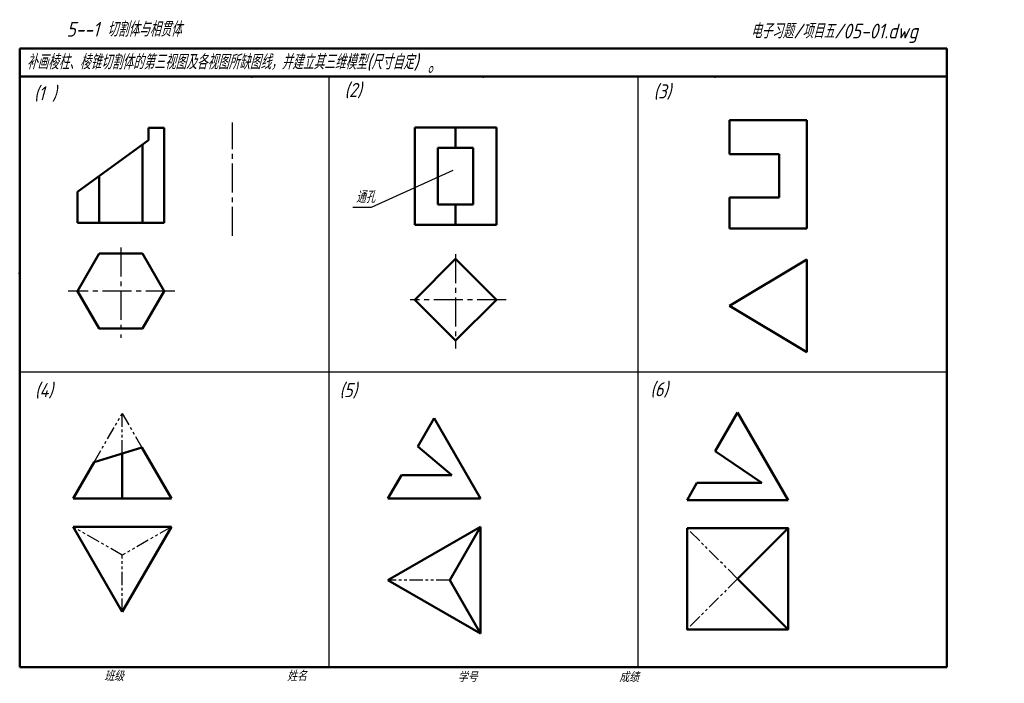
# Model space of a CAD drawing. Header units: millimetres. Extents: x 79 to 429, y 66 to 302.
import ezdxf

# ---------------------------------------------------------------- set-up
doc = ezdxf.new("R2010")
doc.units = ezdxf.units.MM
doc.header["$LTSCALE"] = 0.6
doc.linetypes.add('CENTER2', pattern=[28.575, 19.05, -3.175, 3.175, -3.175])
doc.linetypes.add('PHANTOM2', pattern=[31.75, 15.875, -3.175, 3.175, -3.175, 3.175, -3.175])
for name, color, linetype, lineweight in [('双点画线层', 7, 'PHANTOM2', 25), ('文字层', 227, 'Continuous', 20), ('点画线层', 3, 'CENTER2', 25), ('粗实线层', 7, 'Continuous', 50)]:
    doc.layers.add(name, color=color, linetype=linetype, lineweight=lineweight)
doc.layers.add('细实线层', color=7, linetype='Continuous')
doc.styles.add('工程字体（斜）', font='gbeitc.shx', dxfattribs={"bigfont": 'gbcbig.shx'})
doc.styles.add('工程斜体', font='gbeitc.shx', dxfattribs={"bigfont": 'gbcbig.shx'})

msp = doc.modelspace()

# ---------------------------------------------------------------- linework, layer by layer
at = {"layer": '双点画线层', "color": 7, "ltscale": 0.5}
for p, q in [((105.4, 144.87), (115.42, 162.23)), ((115.42, 162.23), (122.39, 150.15)), ((115.42, 147.98), (115.42, 162.23)), ((115.42, 111.81), (97.92, 121.92)), ((132.92, 121.92), (115.42, 111.81)), ((334.4, 103.41), (316.4, 121.41)), ((115.42, 91.6), (115.42, 111.81)), ((231.95, 102.92), (209.92, 102.92)), ((334.4, 103.41), (316.4, 85.41))]:
    msp.add_line(p, q, dxfattribs=at)
at = {"layer": '点画线层', "color": 7, "ltscale": 0.9}
for p, q in [((154.63, 225.34), (154.63, 265.67)), ((114.9, 221.19), (114.9, 189.13)), ((234.05, 218.82), (234.05, 185.3)), ((134.12, 205.71), (96.17, 205.71)), ((252.05, 202.62), (217.88, 202.62))]:
    msp.add_line(p, q, dxfattribs=at)
at = {"layer": '粗实线层', "ltscale": 0.5}
msp.add_line((408.91, 292.03), (78.91, 292.03), dxfattribs=at)
at = {"layer": '粗实线层', "color": 7, "ltscale": 0.5}
for p, q in [((78.91, 292.03), (78.91, 282.03)), ((408.91, 282.03), (408.91, 292.03)), ((78.91, 282.03), (78.91, 72.03)), ((238.88, 282.03), (78.91, 282.03)), ((408.91, 282.03), (238.88, 282.03)), ((408.91, 72.03), (408.91, 282.03)), ((359.06, 266.48), (331.56, 266.48)), ((331.56, 266.48), (331.56, 254.38)), ((359.06, 227.98), (359.06, 266.48)), ((130.3, 263.79), (124.8, 263.79)), ((124.8, 263.79), (124.8, 259.39)), ((130.3, 230.04), (130.3, 263.79)), ((219.53, 229.24), (219.53, 263.94)), ((248.57, 263.94), (219.53, 263.94)), ((234.05, 256.68), (234.05, 263.94)), ((248.57, 229.24), (248.57, 263.94)), ((124.8, 259.39), (99.5, 241.04)), ((122.6, 230.04), (122.6, 257.8)), ((240.34, 256.68), (227.75, 256.68)), ((227.75, 256.68), (227.75, 236.5)), ((240.34, 236.5), (240.34, 256.68)), ((331.56, 254.38), (349.16, 254.38)), ((349.16, 254.38), (349.16, 238.98)), ((107.2, 230.04), (107.2, 246.63)), ((99.5, 230.04), (99.5, 241.04)), ((349.16, 238.98), (331.56, 238.98)), ((331.56, 238.98), (331.56, 227.98)), ((227.75, 236.5), (240.34, 236.5)), ((234.05, 229.24), (234.05, 236.5)), ((130.3, 230.04), (99.5, 230.04)), ((219.53, 229.24), (248.57, 229.24)), ((331.56, 227.98), (359.06, 227.98)), ((219.53, 202.62), (234.05, 217.14)), ((248.57, 202.62), (234.05, 217.14)), ((331.56, 200.48), (359.06, 216.98)), ((359.06, 183.98), (359.06, 216.98)), ((219.53, 202.62), (234.05, 188.1)), ((248.57, 202.62), (234.05, 188.1)), ((331.56, 200.48), (359.06, 183.98)), ((326.41, 148.74), (334.4, 162.58)), ((352.4, 131.41), (334.4, 162.58)), ((220.64, 150.49), (226.42, 160.49)), ((242.92, 131.92), (226.42, 160.49)), ((105.4, 144.87), (122.39, 150.15)), ((115.42, 147.98), (115.42, 131.92)), ((132.92, 131.92), (122.39, 150.15)), ((220.64, 150.49), (232.69, 140.3)), ((326.41, 148.74), (342.98, 137.54)), ((97.92, 131.92), (105.4, 144.87)), ((209.92, 131.92), (214.76, 140.3)), ((232.69, 140.3), (214.76, 140.3)), ((316.4, 131.41), (319.94, 137.54)), ((342.98, 137.54), (319.94, 137.54)), ((97.92, 131.92), (132.92, 131.92)), ((242.92, 131.92), (209.92, 131.92)), ((352.4, 131.41), (316.4, 131.41)), ((97.92, 121.92), (132.92, 121.92)), ((97.92, 121.92), (115.42, 91.6)), ((132.92, 121.92), (115.42, 91.6)), ((209.92, 102.92), (242.92, 121.92)), ((242.92, 121.92), (231.95, 102.92)), ((242.92, 121.92), (242.92, 83.92)), ((209.92, 102.92), (242.92, 83.92)), ((231.95, 102.92), (242.92, 83.92)), ((78.91, 72.03), (408.91, 72.03))]:
    msp.add_line(p, q, dxfattribs=at)
at = {"layer": '粗实线层', "color": 7}
for p, q in [((352.4, 121.41), (334.4, 103.41)), ((334.4, 103.41), (352.4, 85.41))]:
    msp.add_line(p, q, dxfattribs=at)
at = {"layer": '粗实线层', "color": 7, "ltscale": 0.5}
msp.add_lwpolyline([(107.2, 219.04), (99.5, 205.71), (107.2, 192.37), (122.6, 192.37), (130.3, 205.71), (122.6, 219.04)], close=True, dxfattribs=at)
at = {"layer": '粗实线层', "color": 7}
msp.add_lwpolyline([(316.4, 121.41), (352.4, 121.41), (352.4, 85.41), (316.4, 85.41)], close=True, dxfattribs=at)
for p in [(161.41, 282.03), (243.91, 282.03), (326.41, 282.03), (78.91, 212.03)]:
    msp.add_point(p, dxfattribs=at)
at = {"layer": '细实线层', "color": 7, "ltscale": 0.5}
for p, q in [((188.91, 282.03), (188.91, 72.03)), ((298.91, 282.03), (298.91, 72.03)), ((233.08, 248.55), (203.98, 235.47)), ((78.91, 177.03), (408.91, 177.03))]:
    msp.add_line(p, q, dxfattribs=at)
at = {"layer": '细实线层', "ltscale": 0.9}
msp.add_line((203.98, 235.47), (197.5, 235.47), dxfattribs=at)
at = {"layer": '细实线层', "color": 7}
msp.add_point((78.91, 212.03), dxfattribs=at)

# ---------------------------------------------------------------- texts
at = {"layer": '双点画线层', "color": 7, "insert": (223.96, 290.11), "char_height": 7, "width": 4.5397, "attachment_point": 1, "style": '工程斜体'}
msp.add_mtext('。', dxfattribs=at)
at = {"layer": '文字层', "color": 7, "style": '工程字体（斜）'}
for s, p in [('班级', (108.94, 67.06)), ('姓名', (174.03, 67.04)), ('学号', (234.8, 66.66)), ('成绩', (292.23, 66.66))]:
    msp.add_text(s, height=3.5, dxfattribs=at).set_placement(p)
at = {"layer": '细实线层', "ltscale": 0.5}
for s, style, p in [('    5--1 切割体与相贯体  ', '工程字体（斜）', (84.19, 296.2)), ('电子习题/项目五/05-01.dwg', '工程斜体', (339.07, 295.56))]:
    msp.add_text(s, height=5.25, dxfattribs=dict(at, style=style)).set_placement(p)
at = {"layer": '细实线层', "color": 7, "ltscale": 0.5, "style": '工程斜体'}
msp.add_text('补画棱柱、棱锥切割体的第三视图及各视图所缺图线，并建立其三维模型(尺寸自定)', height=5.25, dxfattribs=at).set_placement((81.38, 284.56))
at = {"layer": '细实线层', "color": 7, "attachment_point": 1, "style": '工程斜体'}
for s, insert, char_height, width in [('(2)', (194.54, 279.76), 5, 8.3995), ('(1 )', (84.01, 278.57), 5, 8.3995), ('(3)', (304.53, 279.23), 5, 8.3995), ('通孔', (198.59, 241.31), 4.235, 10.1634), ('(4)', (84.34, 173), 5, 14.5987), ('(5)', (192.7, 173), 5, 8.3995), ('(6)', (303.36, 173.33), 5, 8.3995)]:
    msp.add_mtext(s, dxfattribs=dict(at, insert=insert, char_height=char_height, width=width))

doc.saveas('drawing.dxf')
